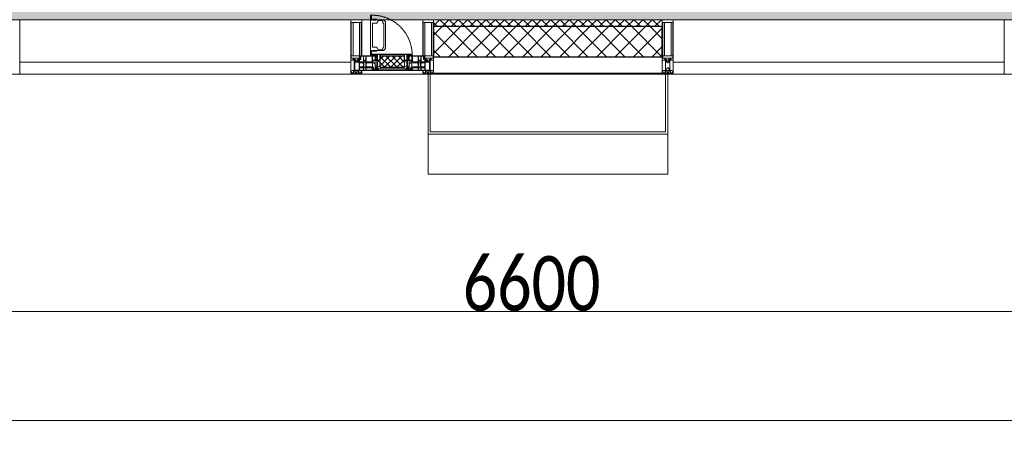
# Model space of a CAD drawing. Header units: millimetres. Extents: x -551130 to 178656, y -69521 to 202936.
# Tile 98 of 256: x -183153 to -178633, y 155732 to 157719. Entities that reach past the tile are written whole.
import ezdxf

# ---------------------------------------------------------------- set-up
doc = ezdxf.new("R2010")
doc.units = ezdxf.units.MM
doc.linetypes.add('-D1-02х01', pattern=[3, 2, -1])
doc.layers.get('Defpoints').update_dxf_attribs({"color": 31})
for name, color, linetype, lineweight in [('_0', 7, 'Continuous', 13), ('A-ANNO-DIMS', 8, 'Continuous', 5), ('A-COLS', 7, 'Continuous', 5), ('A-DETL-GENF', 7, 'Continuous', 5), ('A-GLAZ', 7, 'Continuous', 5), ('A-GLAZ-CURT', 8, 'Continuous', 5), ('A-GLAZ-CWMG', 8, 'Continuous', 5), ('A-WALL', 7, 'Continuous', 5), ('A-WALL-FNSH', 8, 'Continuous', 5), ('I-WALL', 7, 'Continuous', 5)]:
    doc.layers.add(name, color=color, linetype=linetype, lineweight=lineweight)
doc.styles.add('Calibri Light', font='calibril.ttf', dxfattribs={"width": 0.8, "height": 250})
doc.dimstyles.new('2_5', dxfattribs={"dimscale": 304.8, "dimtxt": 294.337106, "dimasz": 0.492126, "dimexe": 0.492126, "dimexo": 0.492126, "dimgap": 0, "dimtad": 1, "dimdec": 0, "dimrnd": 5, "dimdsep": 46, "dimtxsty": 'Calibri Light', "dimblk1": 'OBLIQUE', "dimblk2": 'OBLIQUE', "dimsah": 1, "dimcen": 0.09, "dimdle": 0.492126, "dimazin": 0, "dimtfac": 1, "dimtdec": 4, "dimtix": 1, "dimtmove": 0, "dimatfit": 3, "dimfxl": 1, "dimtvp": 1, "dimtolj": 1, "dimtzin": 0, "dimlwd": 5, "dimlwe": 5, "dimarcsym": 2})

# ---------------------------------------------------------------- blocks, each defined once
blk = doc.blocks.new('A_PAN_Створка - 383мм-V20-50_AS_M_L17')
at = {"layer": 'A-GLAZ-CURT'}
h = blk.add_hatch(dxfattribs=at)
h.set_pattern_fill('FP_21', color=256, style=0, pattern_type=2)
h.set_pattern_definition([(225, (10810, -750), (14.142136, -14.142136), []), (315, (10810, -750), (14.142136, 14.142136), [])])
h.paths.add_polyline_path([(-54.5, -31.8), (-54.9, -34.1), (-57.2, -36.4), (-57.2, -60.8), (-54.6, -63.4), (-53.6, -82.7), (54.6, -81.8), (54.6, -63.4), (57.2, -60.8), (57.2, -36.4), (54.9, -34.1), (54.5, -31.8)])
at = {"layer": 'A-DETL-GENF'}
for p, q in [((-70, -32.1), (-61.4, -23.5)), ((-70, -62.5), (-70, -32.1)), ((-67.8, -38.3), (-65.7, -37.4)), ((-67.8, -55.7), (-67.8, -38.3)), ((-65.7, -37.4), (-60.8, -34.7)), ((61.4, -23.5), (-61.4, -23.5)), ((-60.8, -34.7), (-57.3, -35.9)), ((-55.2, -33.8), (-57.3, -35.9)), ((-54.9, -34.1), (-57.2, -36.4)), ((-57.2, -36.4), (-57.2, -60.8)), ((-55.2, -33.8), (-54.8, -31.5)), ((-54.9, -25.8), (-53.9, -24.8)), ((-54.9, -29.5), (-54.9, -25.8)), ((-53.9, -30.5), (-54.9, -29.5)), ((-54.5, -31.8), (-54.9, -34.1)), ((0, -31.5), (-54.8, -31.5)), ((54.5, -31.8), (-54.5, -31.8)), ((-53.9, -24.8), (53.9, -24.8)), ((53.9, -30.5), (-53.9, -30.5)), ((0, -31.5), (54.8, -31.5)), ((54.9, -25.8), (53.9, -24.8)), ((53.9, -30.5), (54.9, -29.5)), ((54.9, -34.1), (54.5, -31.8)), ((55.2, -33.8), (54.8, -31.5)), ((54.9, -29.5), (54.9, -25.8)), ((57.2, -36.4), (54.9, -34.1)), ((55.2, -33.8), (57.3, -35.9)), ((57.2, -60.8), (57.2, -36.4)), ((60.8, -34.7), (57.3, -35.9)), ((65.7, -37.4), (60.8, -34.7)), ((70, -32.1), (61.4, -23.5)), ((67.8, -38.3), (65.7, -37.4)), ((67.8, -55.7), (67.8, -38.3)), ((70, -62.5), (70, -32.1)), ((-91.5, -87.5), (-73.9, -87.5)), ((-91.5, -92), (-91.5, -87.5)), ((-83.4, -90.3), (-83.4, -87.5)), ((-83.4, -90.3), (-69.4, -90.3)), ((-73.9, -62.5), (-70, -62.5)), ((-73.9, -87.5), (-73.9, -62.5)), ((-69.4, -66.5), (-73.9, -66.5)), ((-73.9, -81.5), (-69.4, -81.5)), ((-69.4, -85.5), (-73.9, -85.5)), ((-69.4, -81.5), (-69.4, -66.5)), ((-69.4, -90.3), (-69.4, -85.5)), ((-61.7, -62.5), (-67.9, -62.5)), ((-67.9, -62.5), (-67.9, -89.3)), ((-67.9, -89.3), (-66.9, -90.3)), ((-66, -56.5), (-67.8, -55.7)), ((-66.9, -90.3), (-57.4, -90.3)), ((-66, -56.5), (-62, -59.1)), ((-62, -59.1), (-60.7, -61)), ((-61.7, -64.9), (-61.7, -62.5)), ((-60.1, -67.7), (-61.7, -64.9)), ((-60.7, -61), (-57.4, -61)), ((-56.4, -67.7), (-60.1, -67.7)), ((-57.4, -61), (-54.9, -63.5)), ((-57.4, -90.3), (-56.4, -89.4)), ((-57.2, -60.8), (-54.6, -63.4)), ((-56.4, -89.4), (-56.4, -67.7)), ((-54.9, -63.5), (-54.9, -81.9)), ((-54.9, -81.9), (-53.8, -83)), ((-54.9, -85.6), (-53.9, -84.6)), ((-54.9, -89.3), (-54.9, -85.6)), ((-53.9, -90.3), (-54.9, -89.3)), ((-54.6, -63.4), (-54.6, -81.8)), ((-54.6, -81.8), (-53.6, -82.7)), ((-53.9, -84.6), (53.9, -84.6)), ((53.9, -90.3), (-53.9, -90.3)), ((53.8, -83), (-53.8, -83)), ((-53.6, -82.7), (53.6, -82.7)), ((53.6, -82.7), (54.6, -81.8)), ((54.9, -81.9), (53.8, -83)), ((54.9, -85.6), (53.9, -84.6)), ((53.9, -90.3), (54.9, -89.3)), ((54.6, -63.4), (57.2, -60.8)), ((54.6, -81.8), (54.6, -63.4)), ((57.4, -61), (54.9, -63.5)), ((54.9, -63.5), (54.9, -81.9)), ((54.9, -89.3), (54.9, -85.6)), ((56.4, -67.7), (60.1, -67.7)), ((56.4, -89.4), (56.4, -67.7)), ((57.4, -90.3), (56.4, -89.4)), ((60.7, -61), (57.4, -61)), ((66.9, -90.3), (57.4, -90.3)), ((60.1, -67.7), (61.7, -64.9)), ((62, -59.1), (60.7, -61)), ((61.7, -62.5), (67.9, -62.5)), ((61.7, -64.9), (61.7, -62.5)), ((66, -56.5), (62, -59.1)), ((66, -56.5), (67.8, -55.7)), ((67.9, -89.3), (66.9, -90.3)), ((67.9, -62.5), (67.9, -89.3)), ((69.4, -66.5), (73.9, -66.5)), ((69.4, -81.5), (69.4, -66.5)), ((73.9, -81.5), (69.4, -81.5)), ((69.4, -85.5), (73.9, -85.5)), ((69.4, -90.3), (69.4, -85.5)), ((83.4, -90.3), (69.4, -90.3)), ((73.9, -62.5), (70, -62.5)), ((73.9, -87.5), (73.9, -62.5)), ((91.5, -87.5), (73.9, -87.5)), ((83.4, -90.3), (83.4, -87.5)), ((91.5, -92), (91.5, -87.5)), ((-91.5, -92), (91.5, -92))]:
    blk.add_line(p, q, dxfattribs=at)
at = {"layer": 'A-DETL-GENF', "color": 9, "true_color": 0xc8c8c8}
for p, q in [((95.1, -87.5), (95.1, -105.1)), ((99.6, -87.5), (95.1, -87.5)), ((99.6, -270.5), (99.6, -87.5)), ((39.7, -109), (31.1, -117.6)), ((31.1, -117.6), (31.1, -240.4)), ((41.4, -123.8), (39.1, -124.2)), ((39.1, -179), (39.1, -124.2)), ((70.1, -109), (39.7, -109)), ((41.4, -123.8), (43.5, -121.7)), ((45, -113.3), (42.3, -118.2)), ((42.3, -118.2), (43.5, -121.7)), ((45.9, -111.2), (45, -113.3)), ((63.3, -111.2), (45.9, -111.2)), ((64.1, -113), (63.3, -111.2)), ((64.1, -113), (66.7, -117)), ((66.7, -117), (68.6, -118.3)), ((68.6, -118.3), (68.6, -121.6)), ((68.6, -121.6), (71.1, -124.1)), ((70.1, -105.1), (70.1, -109)), ((95.1, -105.1), (70.1, -105.1)), ((71.1, -124.1), (89.5, -124.1)), ((74.1, -109.6), (74.1, -105.1)), ((89.1, -109.6), (74.1, -109.6)), ((89.1, -105.1), (89.1, -109.6)), ((89.5, -124.1), (90.6, -125.2)), ((90.6, -125.2), (90.6, -232.8)), ((93.1, -109.6), (93.1, -105.1)), ((97.9, -109.6), (93.1, -109.6)), ((97.9, -95.6), (95.1, -95.6)), ((97.9, -95.6), (97.9, -109.6)), ((39.1, -179), (39.1, -233.8)), ((39.7, -249), (31.1, -240.4)), ((41.4, -234.2), (39.1, -233.8)), ((70.1, -249), (39.7, -249)), ((41.4, -234.2), (43.5, -236.3)), ((42.3, -239.8), (43.5, -236.3)), ((45, -244.7), (42.3, -239.8)), ((45.9, -246.8), (45, -244.7)), ((63.3, -246.8), (45.9, -246.8)), ((64.1, -245), (63.3, -246.8)), ((64.1, -245), (66.7, -241)), ((66.7, -241), (68.6, -239.7)), ((68.6, -236.4), (71.1, -233.9)), ((68.6, -239.7), (68.6, -236.4)), ((70.1, -252.9), (70.1, -249)), ((95.1, -252.9), (70.1, -252.9)), ((71.1, -233.9), (89.5, -233.9)), ((74.1, -248.4), (74.1, -252.9)), ((89.1, -248.4), (74.1, -248.4)), ((89.1, -252.9), (89.1, -248.4)), ((89.5, -233.9), (90.6, -232.8)), ((93.1, -248.4), (93.1, -252.9)), ((97.9, -248.4), (93.1, -248.4)), ((95.1, -270.5), (95.1, -252.9)), ((97.9, -262.4), (95.1, -262.4)), ((99.6, -270.5), (95.1, -270.5)), ((97.9, -262.4), (97.9, -248.4))]:
    blk.add_line(p, q, dxfattribs=at)
at = {"layer": 'A-GLAZ'}
for p, q in [((-67.9, -17), (-171, -17)), ((-171, -17), (-171, -57)), ((-171, -18.5), (-153.5, -18.5)), ((-153.5, -18.5), (-152, -20)), ((-152, -20), (-152, -73.5)), ((-150.5, -17), (-150.5, -29.4)), ((-132.4, -18.6), (-150.5, -18.6)), ((-150.5, -29.4), (-132.4, -29.4)), ((-150.5, -33.6), (-150.5, -68)), ((-136.3, -33.6), (-150.5, -33.6)), ((-137.2, -31), (-135.8, -35)), ((-132.5, -31), (-137.2, -31)), ((-132.1, -36.8), (-135.8, -35)), ((-132.5, -31.9), (-133.4, -33.7)), ((-133.4, -33.7), (-130.1, -35.3)), ((-132.5, -31.9), (-132.5, -31)), ((-132.4, -29.4), (-132.4, -18.6)), ((-132.1, -49), (-132.1, -36.8)), ((-131, -18.2), (-131, -29.5)), ((-120.8, -18.2), (-131, -18.2)), ((-131, -29.5), (-120.8, -29.5)), ((-131, -30.9), (-131, -33)), ((-120.8, -30.9), (-131, -30.9)), ((-129.4, -34.6), (-131, -33)), ((-130.1, -35.3), (-129.4, -34.6)), ((-130.1, -35.3), (-130.1, -50.4)), ((-122.4, -34.6), (-120.8, -33)), ((-121.7, -35.3), (-122.4, -34.6)), ((-118.4, -33.7), (-121.7, -35.3)), ((-121.7, -35.3), (-121.7, -50.4)), ((-120.8, -18.2), (-120.8, -29.5)), ((-120.8, -30.9), (-120.8, -33)), ((-119.7, -36.8), (-115.9, -35)), ((-119.7, -49), (-119.7, -36.8)), ((-119.3, -18.6), (-92.5, -18.6)), ((-119.3, -29.4), (-119.3, -18.6)), ((-92.5, -29.4), (-119.3, -29.4)), ((-119.3, -31), (-114.6, -31)), ((-119.3, -31.9), (-119.3, -31)), ((-119.3, -31.9), (-118.4, -33.7)), ((-114.6, -31), (-115.9, -35)), ((-94.1, -33.5), (-115.4, -33.5)), ((-89.9, -35.1), (-94.1, -33.5)), ((-92.5, -18.6), (-92.5, -29.4)), ((-90.8, -18.5), (-90.8, -29.4)), ((-87.3, -18.5), (-90.8, -18.5)), ((-90.8, -29.4), (-85.9, -29.4)), ((-89.9, -32.5), (-89.9, -35.1)), ((-85.9, -32.5), (-89.9, -32.5)), ((-89.9, -35.1), (-89.9, -50.9)), ((-87.3, -20.4), (-87.3, -18.5)), ((-87.3, -20.4), (-87.3, -21.9)), ((-84.8, -20.4), (-87.3, -20.4)), ((-87.3, -21.9), (-85.9, -21.9)), ((-85.9, -18.2), (-85.9, -20.4)), ((-75.9, -18.2), (-85.9, -18.2)), ((-85.9, -21.9), (-85.9, -29.4)), ((-85.9, -29.4), (-85.9, -32.5)), ((-83.4, -20.4), (-84.8, -20.4)), ((-70, -33.8), (-83.4, -20.4)), ((-78, -84), (-78, -23.5)), ((-78, -23.5), (-67.9, -23.5)), ((-78, -36.8), (-70, -36.8)), ((-78, -45.6), (-78, -36.8)), ((-75.9, -21.5), (-75.9, -18.2)), ((-75.9, -21.5), (-75.9, -23.5)), ((-74.9, -21.5), (-75.9, -21.5)), ((-75.9, -23.5), (-73, -23.5)), ((-74.9, -17.9), (-74.9, -21.5)), ((-68.9, -17.9), (-74.9, -17.9)), ((-67.2, -29.3), (-73, -23.5)), ((-61.4, -23.5), (-70, -32.1)), ((-70, -32.1), (-70, -62.5)), ((-70, -36.8), (-70, -33.8)), ((-68.9, -21.5), (-68.9, -17.9)), ((-67.9, -21.5), (-68.9, -21.5)), ((67.9, -17), (-67.9, -17)), ((-61.4, -23.5), (-67.9, -17)), ((-67.9, -17), (-67.9, -23.5)), ((-67.9, -17), (67.9, -17)), ((-67.9, -21.5), (-67.9, -23.5)), ((-67.9, -23.5), (-64.6, -26.8)), ((-67.9, -23.5), (-64.6, -26.8)), ((-64.6, -26.8), (-67.2, -29.3)), ((-64.6, -26.8), (-61.4, -23.5)), ((61.4, -23.5), (-61.4, -23.5)), ((67.9, -17), (61.4, -23.5)), ((70, -32.1), (61.4, -23.5)), ((61.4, -23.5), (64.6, -26.8)), ((67.9, -23.5), (64.6, -26.8)), ((64.6, -26.8), (67.9, -23.5)), ((64.6, -26.8), (67.2, -29.3)), ((67.2, -29.3), (73, -23.5)), ((67.9, -23.5), (67.9, -17)), ((171, -17), (67.9, -17)), ((67.9, -21.5), (67.9, -23.5)), ((67.9, -21.5), (68.9, -21.5)), ((67.9, -23.5), (78, -23.5)), ((68.9, -17.9), (74.9, -17.9)), ((68.9, -21.5), (68.9, -17.9)), ((70, -33.8), (83.4, -20.4)), ((70, -62.5), (70, -32.1)), ((70, -36.8), (70, -33.8)), ((78, -36.8), (70, -36.8)), ((75.9, -23.5), (73, -23.5)), ((74.9, -17.9), (74.9, -21.5)), ((74.9, -21.5), (75.9, -21.5)), ((75.9, -18.2), (85.9, -18.2)), ((75.9, -21.5), (75.9, -18.2)), ((75.9, -21.5), (75.9, -23.5)), ((78, -23.5), (78, -84)), ((78, -45.6), (78, -36.8)), ((83.4, -20.4), (84.8, -20.4)), ((84.8, -20.4), (87.3, -20.4)), ((85.9, -18.2), (85.9, -20.4)), ((85.9, -21.9), (85.9, -29.4)), ((87.3, -21.9), (85.9, -21.9)), ((85.9, -29.4), (85.9, -32.5)), ((90.8, -29.4), (85.9, -29.4)), ((85.9, -32.5), (89.9, -32.5)), ((87.3, -18.5), (90.8, -18.5)), ((87.3, -20.4), (87.3, -18.5)), ((87.3, -20.4), (87.3, -21.9)), ((89.9, -32.5), (89.9, -35.1)), ((89.9, -35.1), (94.1, -33.5)), ((89.9, -35.1), (89.9, -50.9)), ((90.8, -18.5), (90.8, -29.4)), ((92.5, -18.6), (92.5, -29.4)), ((119.3, -18.6), (92.5, -18.6)), ((92.5, -29.4), (119.3, -29.4)), ((94.1, -33.5), (115.4, -33.5)), ((114.6, -31), (115.9, -35)), ((119.3, -31), (114.6, -31)), ((119.7, -36.8), (115.9, -35)), ((119.3, -31.9), (118.4, -33.7)), ((118.4, -33.7), (121.7, -35.3)), ((119.3, -29.4), (119.3, -18.6)), ((119.3, -31.9), (119.3, -31)), ((119.7, -49), (119.7, -36.8)), ((120.8, -18.2), (120.8, -29.5)), ((120.8, -18.2), (131, -18.2)), ((131, -29.5), (120.8, -29.5)), ((120.8, -30.9), (120.8, -33)), ((120.8, -30.9), (131, -30.9)), ((122.4, -34.6), (120.8, -33)), ((121.7, -35.3), (122.4, -34.6)), ((121.7, -35.3), (121.7, -50.4)), ((129.4, -34.6), (131, -33)), ((130.1, -35.3), (129.4, -34.6)), ((133.4, -33.7), (130.1, -35.3)), ((130.1, -35.3), (130.1, -50.4)), ((131, -18.2), (131, -29.5)), ((131, -30.9), (131, -33)), ((132.1, -36.8), (135.8, -35)), ((132.1, -49), (132.1, -36.8)), ((132.4, -18.6), (150.5, -18.6)), ((132.4, -29.4), (132.4, -18.6)), ((150.5, -29.4), (132.4, -29.4)), ((132.5, -31), (137.2, -31)), ((132.5, -31.9), (132.5, -31)), ((132.5, -31.9), (133.4, -33.7)), ((137.2, -31), (135.8, -35)), ((136.3, -33.6), (150.5, -33.6)), ((150.5, -17), (150.5, -29.4)), ((150.5, -33.6), (150.5, -68)), ((153.5, -18.5), (152, -20)), ((152, -20), (152, -73.5)), ((171, -18.5), (153.5, -18.5)), ((171, -57), (171, -17)), ((-171, -55.5), (-152, -55.5)), ((-171, -57), (-156, -57)), ((-153, -60), (-153, -73.5)), ((-153, -73.5), (-150, -73.5)), ((-136.4, -52.4), (-150.5, -52.4)), ((-150.5, -56.6), (-132.4, -56.6)), ((-150.5, -68), (-143.5, -68)), ((-150.5, -69.5), (-150.5, -73.5)), ((-145, -69.5), (-150.5, -69.5)), ((-150, -73.5), (-150, -84)), ((-150, -84), (-78, -84)), ((-148.5, -81), (-148.5, -82.5)), ((-143.5, -81), (-148.5, -81)), ((-148.5, -82.5), (-132.4, -82.5)), ((-145, -69.5), (-145, -79.5)), ((-143.5, -68), (-143.5, -81)), ((-137.2, -54.8), (-135.8, -50.8)), ((-132.5, -54.8), (-137.2, -54.8)), ((-132.1, -49), (-135.8, -50.8)), ((-133.4, -52), (-130.1, -50.4)), ((-132.5, -53.8), (-133.4, -52)), ((-132.5, -53.8), (-132.5, -54.8)), ((-132.4, -56.6), (-132.4, -82.5)), ((-129.4, -51.1), (-131, -52.7)), ((-131, -55.1), (-131, -52.7)), ((-120.8, -55.1), (-131, -55.1)), ((-131, -56.5), (-131, -62.6)), ((-131, -56.5), (-120.8, -56.5)), ((-120.8, -62.6), (-131, -62.6)), ((-131, -64.6), (-120.8, -64.6)), ((-131, -82.5), (-131, -64.6)), ((-131, -82.5), (-120.8, -82.5)), ((-130.1, -50.4), (-129.4, -51.1)), ((-121.7, -50.4), (-122.4, -51.1)), ((-122.4, -51.1), (-120.8, -52.7)), ((-118.4, -52), (-121.7, -50.4)), ((-120.8, -55.1), (-120.8, -52.7)), ((-120.8, -56.5), (-120.8, -62.6)), ((-120.8, -82.5), (-120.8, -64.6)), ((-119.7, -49), (-115.9, -50.8)), ((-119.3, -53.8), (-118.4, -52)), ((-119.3, -53.8), (-119.3, -54.8)), ((-119.3, -54.8), (-114.6, -54.8)), ((-119.3, -56.6), (-119.3, -82.5)), ((-92.5, -56.6), (-119.3, -56.6)), ((-119.3, -82.5), (-92.5, -82.5)), ((-114.6, -54.8), (-115.9, -50.8)), ((-94.1, -52.5), (-115.3, -52.5)), ((-89.9, -50.9), (-94.1, -52.5)), ((-92.5, -56.6), (-92.5, -82.5)), ((-73.9, -87.5), (-91.5, -87.5)), ((-91.5, -87.5), (-91.5, -92)), ((-90.8, -56.6), (-85.9, -56.6)), ((-90.8, -62.7), (-90.8, -56.6)), ((-80.4, -62.7), (-90.8, -62.7)), ((-90.8, -64.6), (-90.8, -82.5)), ((-80.1, -64.6), (-90.8, -64.6)), ((-90.8, -82.5), (-79.5, -82.5)), ((-89.9, -52.2), (-89.9, -50.9)), ((-89.9, -52.2), (-88.6, -53.5)), ((-85.9, -53.5), (-88.6, -53.5)), ((-85.9, -53.5), (-78, -45.6)), ((-85.9, -56.6), (-85.9, -53.5)), ((-78, -84), (-85, -84)), ((-85, -84), (-85, -87.5)), ((-85, -87.5), (-78, -87.5)), ((-80.4, -61.1), (-80.4, -62.7)), ((-78, -61.1), (-80.4, -61.1)), ((-80.1, -66.1), (-80.1, -64.6)), ((-78, -66.1), (-80.1, -66.1)), ((-79.5, -80.6), (-78, -80.6)), ((-79.5, -82.5), (-79.5, -80.6)), ((-78, -66.1), (-78, -61.1)), ((-78, -87.5), (-78, -84)), ((-78, -84), (-73.9, -84)), ((-70, -62.5), (-73.9, -62.5)), ((-73.9, -62.5), (-73.9, -87.5)), ((73.9, -62.5), (70, -62.5)), ((73.9, -87.5), (73.9, -62.5)), ((73.9, -84), (78, -84)), ((91.5, -87.5), (73.9, -87.5)), ((85.9, -53.5), (78, -45.6)), ((78, -61.1), (80.4, -61.1)), ((78, -66.1), (78, -61.1)), ((78, -66.1), (80.1, -66.1)), ((79.5, -80.6), (78, -80.6)), ((78, -87.5), (78, -84)), ((78, -84), (85, -84)), ((78, -84), (150, -84)), ((85, -87.5), (78, -87.5)), ((79.5, -82.5), (79.5, -80.6)), ((90.8, -82.5), (79.5, -82.5)), ((80.1, -64.6), (90.8, -64.6)), ((80.1, -66.1), (80.1, -64.6)), ((80.4, -61.1), (80.4, -62.7)), ((80.4, -62.7), (90.8, -62.7)), ((85, -84), (85, -87.5)), ((85.9, -53.5), (88.6, -53.5)), ((85.9, -56.6), (85.9, -53.5)), ((90.8, -56.6), (85.9, -56.6)), ((89.9, -52.2), (88.6, -53.5)), ((89.9, -50.9), (94.1, -52.5)), ((89.9, -52.2), (89.9, -50.9)), ((90.8, -62.7), (90.8, -56.6)), ((90.8, -64.6), (90.8, -82.5)), ((91.5, -92), (91.5, -87.5)), ((92.5, -56.6), (119.3, -56.6)), ((92.5, -56.6), (92.5, -82.5)), ((119.3, -82.5), (92.5, -82.5)), ((94.1, -52.5), (115.3, -52.5)), ((114.6, -54.8), (115.9, -50.8)), ((119.3, -54.8), (114.6, -54.8)), ((119.7, -49), (115.9, -50.8)), ((118.4, -52), (121.7, -50.4)), ((119.3, -53.8), (118.4, -52)), ((119.3, -53.8), (119.3, -54.8)), ((119.3, -56.6), (119.3, -82.5)), ((122.4, -51.1), (120.8, -52.7)), ((120.8, -55.1), (120.8, -52.7)), ((120.8, -55.1), (131, -55.1)), ((120.8, -56.5), (120.8, -62.6)), ((131, -56.5), (120.8, -56.5)), ((120.8, -62.6), (131, -62.6)), ((120.8, -82.5), (120.8, -64.6)), ((131, -64.6), (120.8, -64.6)), ((131, -82.5), (120.8, -82.5)), ((121.7, -50.4), (122.4, -51.1)), ((130.1, -50.4), (129.4, -51.1)), ((129.4, -51.1), (131, -52.7)), ((133.4, -52), (130.1, -50.4)), ((131, -55.1), (131, -52.7)), ((131, -56.5), (131, -62.6)), ((131, -82.5), (131, -64.6)), ((132.1, -49), (135.8, -50.8)), ((150.5, -56.6), (132.4, -56.6)), ((132.4, -56.6), (132.4, -82.5)), ((148.5, -82.5), (132.4, -82.5)), ((132.5, -53.8), (133.4, -52)), ((132.5, -53.8), (132.5, -54.8)), ((132.5, -54.8), (137.2, -54.8)), ((137.2, -54.8), (135.8, -50.8)), ((136.4, -52.4), (150.5, -52.4)), ((143.5, -68), (143.5, -81)), ((150.5, -68), (143.5, -68)), ((143.5, -81), (148.5, -81)), ((145, -69.5), (150.5, -69.5)), ((145, -69.5), (145, -79.5)), ((148.5, -81), (148.5, -82.5)), ((150, -84), (150, -73.5)), ((150, -73.5), (153, -73.5)), ((150.5, -69.5), (150.5, -73.5)), ((171, -55.5), (152, -55.5)), ((153, -73.5), (153, -60)), ((156, -57), (171, -57)), ((-91.5, -92), (91.5, -92))]:
    blk.add_line(p, q, dxfattribs=at)
for centre, start, end in [((-156, -60), 0, 90), ((156, -60), 90, 180)]:
    blk.add_arc(centre, 3, start, end, dxfattribs=at)
at = {"layer": 'A-GLAZ', "linetype": '-D1-02х01'}
blk.add_arc((91.4, -87.5), 183, 181.4091, 271.1445, dxfattribs=at)
blk = doc.blocks.new('Rectangular Mullion - 50Wx250H-2623690-50_AS_M_L17')
at = {"layer": 'A-DETL-GENF'}
for p, q in [((-25, 65.2), (-25, 250)), ((-25, 250), (0, 250)), ((-23, 237.3), (0, 237.3)), ((-23, 237.3), (-23, 73.6)), ((-14.9, 84), (-14.9, 237.3)), ((25, 250), (0, 250)), ((23, 237.3), (0, 237.3)), ((14.9, 84), (14.9, 237.3)), ((23, 237.3), (23, 73.6)), ((25, 65.2), (25, 250)), ((-14, 65.2), (-25, 65.2)), ((0, 84), (-23, 84)), ((-0.5, 73.6), (-23, 73.6)), ((-14, 71.3), (-14, 65.2)), ((-10, 71.3), (-14, 71.3)), ((-10, 53), (-10, 71.3)), ((-8.7, 53), (-10, 53)), ((-10, 53), (-10, 17)), ((-8.7, 53), (-7, 54.7)), ((-7, 65.2), (-5.9, 67.3)), ((-7, 65.2), (-7, 54.7)), ((-4.1, 67.3), (-5.9, 67.3)), ((-4.1, 67.3), (-2.9, 65.1)), ((-2.9, 65.1), (-2.9, 54.6)), ((-1.3, 53), (-2.9, 54.6)), ((0, 53), (-1.3, 53)), ((0, 84), (23, 84)), ((0, 53), (1.3, 53)), ((0.5, 73.6), (23, 73.6)), ((1.3, 53), (2.9, 54.6)), ((4.1, 67.3), (2.9, 65.1)), ((2.9, 65.1), (2.9, 54.6)), ((4.1, 67.3), (5.9, 67.3)), ((7, 65.2), (5.9, 67.3)), ((7, 65.2), (7, 54.7)), ((8.7, 53), (7, 54.7)), ((8.7, 53), (10, 53)), ((10, 71.3), (14, 71.3)), ((10, 53), (10, 71.3)), ((10, 53), (10, 17)), ((14, 71.3), (14, 65.2)), ((14, 65.2), (25, 65.2)), ((-23.8, 14.6), (-25, 14.2)), ((-25, 0), (-25, 14.2)), ((-22.3, 17), (-23.8, 17)), ((-23.8, 17), (-23.8, 14.6)), ((-22.5, 10.6), (-23.8, 14.6)), ((-22.5, 10.6), (-23.7, 9.9)), ((-23.7, 1.3), (-23.7, 9.9)), ((-23.7, 1.3), (-11.8, 1.3)), ((-23.2, 10.2), (-22.5, 8)), ((-22.5, 8), (-22.5, 4.5)), ((-21.3, 4.5), (-22.5, 4.5)), ((-22.3, 17), (-22.3, 16)), ((-22.3, 16), (-21.3, 16)), ((-19, 17.6), (-21.3, 16)), ((-21.3, 4.5), (-21.3, 6.5)), ((-21.3, 6.5), (-14.2, 6.5)), ((-18.4, 16.6), (-19, 17.6)), ((-7.4, 16.6), (-18.4, 16.6)), ((-14.2, 6.5), (-14.2, 4.5)), ((-13.2, 4.5), (-14.2, 4.5)), ((-13.2, 4.5), (-12.2, 7.2)), ((-12.7, 7.6), (-11.3, 11.4)), ((-12.7, 7.6), (-11.8, 6.9)), ((-12.2, 9), (-12.2, 14.8)), ((-12.2, 14.8), (0, 14.8)), ((-11.8, 1.3), (-11.8, 6.9)), ((-10.5, 11.2), (-11.3, 11.4)), ((-10.5, 1.5), (-10.5, 11.2)), ((-4.8, 1.5), (-10.5, 1.5)), ((-10, 17), (-7.5, 17)), ((-8.5, 23), (-1.5, 30)), ((-8.5, 18.5), (-8.5, 23)), ((-7.5, 18.5), (-8.5, 18.5)), ((-7.5, 17), (-7.5, 18.5)), ((-7.4, 18), (-7.4, 16.6)), ((-2.6, 18), (-7.4, 18)), ((0, 8), (-4.8, 8)), ((-4.8, 1.5), (-4.8, 8)), ((-2.6, 18), (-2.6, 16.8)), ((-2.6, 16.8), (0, 16.8)), ((-1.5, 30), (0, 30)), ((1.5, 30), (0, 30)), ((2.6, 16.8), (0, 16.8)), ((0, 14.8), (0, 16.8)), ((0, 14.8), (0, 16.8)), ((12.2, 14.8), (0, 14.8)), ((0, 0), (0, 8)), ((0, 8), (4.8, 8)), ((0, 0), (0, 8)), ((8.5, 23), (1.5, 30)), ((2.6, 18), (2.6, 16.8)), ((2.6, 18), (7.4, 18)), ((4.8, 1.5), (4.8, 8)), ((4.8, 1.5), (10.5, 1.5)), ((7.4, 18), (7.4, 16.6)), ((7.4, 16.6), (18.4, 16.6)), ((7.5, 18.5), (8.5, 18.5)), ((7.5, 17), (7.5, 18.5)), ((10, 17), (7.5, 17)), ((8.5, 18.5), (8.5, 23)), ((10.5, 11.2), (11.3, 11.4)), ((10.5, 1.5), (10.5, 11.2)), ((12.7, 7.6), (11.3, 11.4)), ((12.7, 7.6), (11.8, 6.9)), ((11.8, 1.3), (11.8, 6.9)), ((23.7, 1.3), (11.8, 1.3)), ((12.2, 9), (12.2, 14.8)), ((13.2, 4.5), (12.2, 7.2)), ((13.2, 4.5), (14.2, 4.5)), ((21.3, 6.5), (14.2, 6.5)), ((14.2, 6.5), (14.2, 4.5)), ((18.4, 16.6), (19, 17.6)), ((19, 17.6), (21.3, 16)), ((22.3, 16), (21.3, 16)), ((21.3, 4.5), (21.3, 6.5)), ((21.3, 4.5), (22.5, 4.5)), ((22.3, 17), (22.3, 16)), ((22.3, 17), (23.8, 17)), ((22.5, 10.6), (23.8, 14.6)), ((22.5, 10.6), (23.7, 9.9)), ((23.2, 10.2), (22.5, 8)), ((22.5, 8), (22.5, 4.5)), ((23.7, 1.3), (23.7, 9.9)), ((23.8, 17), (23.8, 14.6)), ((23.8, 14.6), (25, 14.2)), ((25, 0), (25, 14.2)), ((-25, 0), (0, 0)), ((25, 0), (0, 0))]:
    blk.add_line(p, q, dxfattribs=at)
for centre, start, end in [((-0.5, 73.1), 360, 90), ((0.5, 73.1), 90, 180)]:
    blk.add_arc(centre, 0.5, start, end, dxfattribs=at)
blk = doc.blocks.new('Rectangular Mullion - R_StandardFrame_50Wx250H-4049022-50_AS_M_L17')
at = {"layer": 'A-GLAZ-CWMG', "lineweight": 9}
for p, q in [((-25, 0), (-25, 250)), ((-25, 250), (25, 250)), ((25, 250), (25, 0)), ((25, 0), (-25, 0))]:
    blk.add_line(p, q, dxfattribs=at)
blk = doc.blocks.new('Rectangular Mullion - 50Wx250H-V4-50_AS_M_L17')
at = {"layer": 'A-DETL-GENF'}
for p, q in [((-25, 65.2), (-25, 250)), ((-25, 250), (0, 250)), ((-23, 237.3), (0, 237.3)), ((-23, 237.3), (-23, 73.6)), ((-14.9, 84), (-14.9, 237.3)), ((25, 250), (0, 250)), ((23, 237.3), (0, 237.3)), ((14.9, 84), (14.9, 237.3)), ((23, 237.3), (23, 84)), ((25, 84), (25, 250)), ((-14, 65.2), (-25, 65.2)), ((0, 84), (-23, 84)), ((-0.5, 73.6), (-23, 73.6)), ((-14, 71.3), (-14, 65.2)), ((-10, 71.3), (-14, 71.3)), ((-10, 53), (-10, 71.3)), ((-8.7, 53), (-10, 53)), ((-10, 53), (-10, 17)), ((-8.7, 53), (-7, 54.7)), ((-7, 65.2), (-5.9, 67.3)), ((-7, 65.2), (-7, 54.7)), ((-4.1, 67.3), (-5.9, 67.3)), ((-4.1, 67.3), (-2.9, 65.1)), ((-2.9, 65.1), (-2.9, 57)), ((0, 84), (15, 84)), ((0.5, 73.6), (15, 73.6)), ((4.1, 67.3), (2.9, 65.1)), ((2.9, 65.1), (2.9, 57)), ((4.1, 67.3), (5.9, 67.3)), ((7, 65.2), (5.9, 67.3)), ((7, 65.2), (7, 57)), ((10, 71.3), (12, 71.3)), ((10, 57.4), (10, 71.3)), ((-23.8, 14.6), (-25, 14.2)), ((-25, 0), (-25, 14.2)), ((-22.3, 17), (-23.8, 17)), ((-23.8, 17), (-23.8, 14.6)), ((-22.5, 10.6), (-23.8, 14.6)), ((-22.5, 10.6), (-23.7, 9.9)), ((-23.7, 1.3), (-23.7, 9.9)), ((-23.7, 1.3), (-11.8, 1.3)), ((-23.2, 10.2), (-22.5, 8)), ((-22.5, 8), (-22.5, 4.5)), ((-21.3, 4.5), (-22.5, 4.5)), ((-22.3, 17), (-22.3, 16)), ((-22.3, 16), (-21.3, 16)), ((-19, 17.6), (-21.3, 16)), ((-21.3, 4.5), (-21.3, 6.5)), ((-21.3, 6.5), (-14.2, 6.5)), ((-18.4, 16.6), (-19, 17.6)), ((-7.4, 16.6), (-18.4, 16.6)), ((-14.2, 6.5), (-14.2, 4.5)), ((-13.2, 4.5), (-14.2, 4.5)), ((-13.2, 4.5), (-12.2, 7.2)), ((-12.7, 7.6), (-11.3, 11.4)), ((-12.7, 7.6), (-11.8, 6.9)), ((-12.2, 9), (-12.2, 14.8)), ((-12.2, 14.8), (0, 14.8)), ((-11.8, 1.3), (-11.8, 6.9)), ((-10.5, 11.2), (-11.3, 11.4)), ((-10.5, 1.5), (-10.5, 11.2)), ((-4.8, 1.5), (-10.5, 1.5)), ((-10, 17), (-7.5, 17)), ((-8.5, 23), (-6, 25.5)), ((-8.5, 18.5), (-8.5, 23)), ((-7.5, 18.5), (-8.5, 18.5)), ((-7.5, 17), (-7.5, 18.5)), ((-7.4, 18), (-7.4, 16.6)), ((-6, 18), (-7.4, 18)), ((0, 8), (-4.8, 8)), ((-4.8, 1.5), (-4.8, 8)), ((-2.6, 16.8), (0, 16.8)), ((2.6, 16.8), (0, 16.8)), ((0, 14.8), (0, 16.8)), ((0, 14.8), (0, 16.8)), ((12.2, 14.8), (0, 14.8)), ((0, 0), (0, 8)), ((0, 8), (4.8, 8)), ((0, 0), (0, 8)), ((4.8, 1.5), (4.8, 8)), ((4.8, 1.5), (10.5, 1.5)), ((7.4, 16.6), (18.4, 16.6)), ((10.5, 11.2), (11.3, 11.4)), ((10.5, 1.5), (10.5, 11.2)), ((12.7, 7.6), (11.3, 11.4)), ((12.7, 7.6), (11.8, 6.9)), ((11.8, 1.3), (11.8, 6.9)), ((23.7, 1.3), (11.8, 1.3)), ((12.2, 9), (12.2, 14.8)), ((13.2, 4.5), (12.2, 7.2)), ((13.2, 4.5), (14.2, 4.5)), ((21.3, 6.5), (14.2, 6.5)), ((14.2, 6.5), (14.2, 4.5)), ((19.9, 17), (21.3, 16)), ((22.3, 16), (21.3, 16)), ((21.3, 4.5), (21.3, 6.5)), ((21.3, 4.5), (22.5, 4.5)), ((22.3, 17), (22.3, 16)), ((22.5, 10.6), (23.8, 14.6)), ((22.5, 10.6), (23.7, 9.9)), ((23.2, 10.2), (22.5, 8)), ((22.5, 8), (22.5, 4.5)), ((23.7, 1.3), (23.7, 9.9)), ((23.8, 17), (23.8, 14.6)), ((23.8, 14.6), (25, 14.2)), ((25, 0), (25, 14.2)), ((-25, 0), (0, 0)), ((25, 0), (0, 0))]:
    blk.add_line(p, q, dxfattribs=at)
for centre, start, end in [((-0.5, 73.1), 360, 90), ((0.5, 73.1), 90, 180)]:
    blk.add_arc(centre, 0.5, start, end, dxfattribs=at)
blk = doc.blocks.new('Rectangular Mullion - R_StandardFrame_50Wx250H-V10-50_AS_M_L17')
at = {"layer": 'A-GLAZ-CWMG', "lineweight": 9}
for p, q in [((-25, 0), (-25, 250)), ((-25, 250), (25, 250)), ((25, 250), (25, 84)), ((25, 0), (-25, 0)), ((25, 17), (25, 0))]:
    blk.add_line(p, q, dxfattribs=at)
blk = doc.blocks.new('System Panel - A_PAN_Glass-5027492-50_AS_M_L17')
at = {"layer": 'A-GLAZ-CURT'}
for p, q in [((760, 0), (-760, 0)), ((-760, 0), (-760, -55)), ((760, -55), (760, 0)), ((-760, -55), (760, -55))]:
    blk.add_line(p, q, dxfattribs=at)
blk = doc.blocks.new('Rectangular Mullion - R_StandardFrame_50Wx250H-3340225-50_AS_M_L17')
at = {"layer": 'A-GLAZ-CWMG'}
blk.add_line((15100, -500), (16620, -500), dxfattribs=at)
blk = doc.blocks.new('Rectangular Mullion - 50Wx250H-V1-50_AS_M_L17')
at = {"layer": 'A-DETL-GENF'}
for p, q in [((-25, 84), (-25, 250)), ((-25, 250), (0, 250)), ((-23, 237.3), (0, 237.3)), ((-23, 237.3), (-23, 84)), ((-14.9, 84), (-14.9, 237.3)), ((25, 250), (0, 250)), ((23, 237.3), (0, 237.3)), ((14.9, 84), (14.9, 237.3)), ((23, 237.3), (23, 73.6)), ((25, 65.2), (25, 250)), ((0, 84), (-15, 84)), ((-0.5, 73.6), (-15, 73.6)), ((-10, 71.3), (-12, 71.3)), ((-10, 57.4), (-10, 71.3)), ((-7, 65.2), (-5.9, 67.3)), ((-7, 65.2), (-7, 57)), ((-4.1, 67.3), (-5.9, 67.3)), ((-4.1, 67.3), (-2.9, 65.1)), ((-2.9, 65.1), (-2.9, 57)), ((0, 84), (23, 84)), ((0.5, 73.6), (23, 73.6)), ((4.1, 67.3), (2.9, 65.1)), ((2.9, 65.1), (2.9, 57)), ((4.1, 67.3), (5.9, 67.3)), ((7, 65.2), (5.9, 67.3)), ((7, 65.2), (7, 54.7)), ((8.7, 53), (7, 54.7)), ((8.7, 53), (10, 53)), ((10, 71.3), (14, 71.3)), ((10, 53), (10, 71.3)), ((10, 53), (10, 17)), ((14, 71.3), (14, 65.2)), ((14, 65.2), (25, 65.2)), ((-23.8, 14.6), (-25, 14.2)), ((-25, 0), (-25, 14.2)), ((-23.8, 17), (-23.8, 14.6)), ((-22.5, 10.6), (-23.8, 14.6)), ((-22.5, 10.6), (-23.7, 9.9)), ((-23.7, 1.3), (-23.7, 9.9)), ((-23.7, 1.3), (-11.8, 1.3)), ((-23.2, 10.2), (-22.5, 8)), ((-22.5, 8), (-22.5, 4.5)), ((-21.3, 4.5), (-22.5, 4.5)), ((-22.3, 17), (-22.3, 16)), ((-22.3, 16), (-21.3, 16)), ((-19.9, 17), (-21.3, 16)), ((-21.3, 4.5), (-21.3, 6.5)), ((-21.3, 6.5), (-14.2, 6.5)), ((-7.4, 16.6), (-18.4, 16.6)), ((-14.2, 6.5), (-14.2, 4.5)), ((-13.2, 4.5), (-14.2, 4.5)), ((-13.2, 4.5), (-12.2, 7.2)), ((-12.7, 7.6), (-11.3, 11.4)), ((-12.7, 7.6), (-11.8, 6.9)), ((-12.2, 9), (-12.2, 14.8)), ((-12.2, 14.8), (0, 14.8)), ((-11.8, 1.3), (-11.8, 6.9)), ((-10.5, 11.2), (-11.3, 11.4)), ((-10.5, 1.5), (-10.5, 11.2)), ((-4.8, 1.5), (-10.5, 1.5)), ((0, 8), (-4.8, 8)), ((-4.8, 1.5), (-4.8, 8)), ((-2.6, 16.8), (0, 16.8)), ((2.6, 16.8), (0, 16.8)), ((0, 14.8), (0, 16.8)), ((0, 14.8), (0, 16.8)), ((12.2, 14.8), (0, 14.8)), ((0, 0), (0, 8)), ((0, 8), (4.8, 8)), ((0, 0), (0, 8)), ((4.8, 1.5), (4.8, 8)), ((4.8, 1.5), (10.5, 1.5)), ((8.5, 23), (6, 25.5)), ((6, 18), (7.4, 18)), ((7.4, 18), (7.4, 16.6)), ((7.4, 16.6), (18.4, 16.6)), ((7.5, 18.5), (8.5, 18.5)), ((7.5, 17), (7.5, 18.5)), ((10, 17), (7.5, 17)), ((8.5, 18.5), (8.5, 23)), ((10.5, 11.2), (11.3, 11.4)), ((10.5, 1.5), (10.5, 11.2)), ((12.7, 7.6), (11.3, 11.4)), ((12.7, 7.6), (11.8, 6.9)), ((11.8, 1.3), (11.8, 6.9)), ((23.7, 1.3), (11.8, 1.3)), ((12.2, 9), (12.2, 14.8)), ((13.2, 4.5), (12.2, 7.2)), ((13.2, 4.5), (14.2, 4.5)), ((21.3, 6.5), (14.2, 6.5)), ((14.2, 6.5), (14.2, 4.5)), ((18.4, 16.6), (19, 17.6)), ((19, 17.6), (21.3, 16)), ((22.3, 16), (21.3, 16)), ((21.3, 4.5), (21.3, 6.5)), ((21.3, 4.5), (22.5, 4.5)), ((22.3, 17), (22.3, 16)), ((22.3, 17), (23.8, 17)), ((22.5, 10.6), (23.8, 14.6)), ((22.5, 10.6), (23.7, 9.9)), ((23.2, 10.2), (22.5, 8)), ((22.5, 8), (22.5, 4.5)), ((23.7, 1.3), (23.7, 9.9)), ((23.8, 17), (23.8, 14.6)), ((23.8, 14.6), (25, 14.2)), ((25, 0), (25, 14.2)), ((-25, 0), (0, 0)), ((25, 0), (0, 0))]:
    blk.add_line(p, q, dxfattribs=at)
for centre, start, end in [((-0.5, 73.1), 360, 90), ((0.5, 73.1), 90, 180)]:
    blk.add_arc(centre, 0.5, start, end, dxfattribs=at)
blk = doc.blocks.new('Rectangular Mullion - R_StandardFrame_50Wx250H-3538113-50_AS_M_L17')
at = {"layer": 'A-GLAZ-CWMG', "lineweight": 9}
for p, q in [((-25, 84), (-25, 250)), ((-25, 250), (25, 250)), ((25, 250), (25, 0)), ((-25, 0), (-25, 17)), ((25, 0), (-25, 0))]:
    blk.add_line(p, q, dxfattribs=at)
blk = doc.blocks.new('Rectangular Mullion - R_StandardFrame_50Wx250H-3323618-50_AS_M_L17')
at = {"layer": 'A-GLAZ-CWMG'}
for p, q in [((37450, 1250), (37450, 1039.9)), ((37700, 1250), (37700, 970)), ((37450, 1010.4), (37450, 970))]:
    blk.add_line(p, q, dxfattribs=at)
blk = doc.blocks.new('Rectangular Mullion - R_StandardFrame_50Wx250H-3340239-50_AS_M_L17')
at = {"layer": 'A-GLAZ-CWMG'}
blk.add_line((12100, -500), (13620, -500), dxfattribs=at)
blk = doc.blocks.new('Rectangular Mullion - R_StandardFrame_50Wx250H-V14-50_AS_M_L17')
at = {"layer": 'A-GLAZ-CWMG', "lineweight": 9}
for p, q in [((-25, 84), (-25, 250)), ((-25, 250), (25, 250)), ((25, 250), (25, 0)), ((-25, 0), (-25, 17)), ((25, 0), (-25, 0))]:
    blk.add_line(p, q, dxfattribs=at)
blk = doc.blocks.new('RST_AR_KMN_R22_B3_FCD_rvt-1-50_AS_M_L17')
at = {"layer": 'A-WALL'}
h = blk.add_hatch(dxfattribs=at)
h.set_pattern_fill('FP_6', color=256, style=0, pattern_type=2)
h.set_pattern_definition([(45, (0, 0), (-21.2132, 21.2132), []), (135, (0, 0), (-21.2132, -21.2132), [])])
h.paths.add_polyline_path([(12050, -530), (12050, -500), (11000, -500), (11000, -530)])
h = blk.add_hatch(dxfattribs=at)
h.set_pattern_fill('FP_7', color=256, style=0, pattern_type=2)
h.set_pattern_definition([(45, (0, 0), (-42.4264, 42.4264), []), (135, (0, 0), (-42.4264, -42.4264), [])])
h.paths.add_polyline_path([(12050, -670), (12050, -530), (11000, -530), (11000, -670)])
at = {"layer": 'A-COLS', "lineweight": 18}
for p, q in [((10975, -750), (10975, -1024.6)), ((10985, -750), (10975, -750)), ((10985, -1014.5), (10985, -750)), ((12075, -750), (12065, -750)), ((12065, -750), (12065, -1014.5)), ((12075, -1024.6), (12075, -750)), ((10975, -1024.6), (12075, -1024.6)), ((12065, -1014.5), (10985, -1014.5))]:
    blk.add_line(p, q, dxfattribs=at)
at = {"layer": 'A-COLS'}
for p, q in [((10975, -1207.6), (10975, -1024.6)), ((12075, -1024.6), (12075, -1207.6)), ((10975, -1207.6), (12075, -1207.6))]:
    blk.add_line(p, q, dxfattribs=at)
at = {"layer": 'A-WALL'}
for p, q in [((12050, -500), (11000, -500)), ((11000, -500), (11000, -530)), ((12050, -530), (12050, -500)), ((11000, -670), (11000, -745)), ((12050, -745), (12050, -670)), ((11000, -745), (12050, -745))]:
    blk.add_line(p, q, dxfattribs=at)
at = {"layer": 'A-WALL', "lineweight": 25}
for p, q in [((11000, -530), (11000, -670)), ((11000, -530), (12050, -530)), ((12050, -670), (12050, -530)), ((11000, -670), (12050, -670))]:
    blk.add_line(p, q, dxfattribs=at)
at = {"layer": 'A-WALL-FNSH'}
for p, q in [((11000, -745), (11000, -750)), ((11000, -750), (12050, -750)), ((12050, -750), (12050, -745))]:
    blk.add_line(p, q, dxfattribs=at)
at = {"layer": 'A-GLAZ-CURT', "lineweight": 5, "rotation": 180}
for name, p in [('A_PAN_Створка - 383мм-V20-50_AS_M_L17', (10810, -750)), ('System Panel - A_PAN_Glass-5027492-50_AS_M_L17', (9860, -750)), ('System Panel - A_PAN_Glass-5027492-50_AS_M_L17', (12860, -750))]:
    blk.add_blockref(name, p, dxfattribs=at)
at = {"layer": 'A-GLAZ-CWMG', "lineweight": 5, "extrusion": (0, 0, -1)}
for name, p in [('Rectangular Mullion - R_StandardFrame_50Wx250H-4049022-50_AS_M_L17', (-9075, -750)), ('Rectangular Mullion - 50Wx250H-V1-50_AS_M_L17', (-10645, -750)), ('Rectangular Mullion - R_StandardFrame_50Wx250H-3538113-50_AS_M_L17', (-10645, -750)), ('Rectangular Mullion - 50Wx250H-V4-50_AS_M_L17', (-10975, -750)), ('Rectangular Mullion - R_StandardFrame_50Wx250H-V10-50_AS_M_L17', (-10975, -750)), ('Rectangular Mullion - 50Wx250H-2623690-50_AS_M_L17', (-12075, -750)), ('Rectangular Mullion - R_StandardFrame_50Wx250H-4049022-50_AS_M_L17', (-12075, -750)), ('Rectangular Mullion - R_StandardFrame_50Wx250H-V14-50_AS_M_L17', (-13645, -750))]:
    blk.add_blockref(name, p, dxfattribs=at)
at = {"layer": 'A-GLAZ-CWMG', "lineweight": 5}
for name, p in [('Rectangular Mullion - R_StandardFrame_50Wx250H-3340225-50_AS_M_L17', (-6000, 0)), ('Rectangular Mullion - R_StandardFrame_50Wx250H-3340239-50_AS_M_L17', (0, 0))]:
    blk.add_blockref(name, p, dxfattribs=at)
at = {"layer": 'A-GLAZ-CWMG', "lineweight": 5, "rotation": 269.9999999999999}
blk.add_blockref('Rectangular Mullion - R_StandardFrame_50Wx250H-3323618-50_AS_M_L17', (9700, 36950), dxfattribs=at)
blk = doc.blocks.new('_Oblique')
at = {"color": 0, "linetype": 'ByBlock', "lineweight": -2}
blk.add_line((-0.5, -0.5), (0.5, 0.5), dxfattribs=at)
blk = doc.blocks.new('*D12430')
at = {"layer": 'A-ANNO-DIMS', "color": 0, "lineweight": 5, "transparency": 16777216}
for p, q in [((-184252.9, 156381.5), (-177352.9, 156381.5)), ((-184102.9, 156337.6), (-184102.9, 156231.5)), ((-177502.9, 156337.6), (-177502.9, 156231.5))]:
    blk.add_line(p, q, dxfattribs=at)
at = {"layer": 'Defpoints', "color": 0, "transparency": 16777216}
for p in [(-184102.9, 156487.6), (-177502.9, 156487.6), (-177502.9, 156381.5)]:
    blk.add_point(p, dxfattribs=at)
at = {"layer": 'A-ANNO-DIMS', "color": 0, "lineweight": 5, "transparency": 16777216, "xscale": 150, "yscale": 150, "zscale": 150, "rotation": 180}
blk.add_blockref('_Oblique', (-184102.9, 156381.5), dxfattribs=at)
at = {"layer": 'A-ANNO-DIMS', "color": 0, "lineweight": 5, "transparency": 16777216, "xscale": 150, "yscale": 150, "zscale": 150}
blk.add_blockref('_Oblique', (-177502.9, 156381.5), dxfattribs=at)
at = {"layer": 'A-ANNO-DIMS', "color": 0, "transparency": 16777216, "insert": (-180802.9, 156509.2), "char_height": 250, "width": 799.053, "attachment_point": 5, "style": 'Calibri Light'}
blk.add_mtext('\\A1;6600', dxfattribs=at)
blk = doc.blocks.new('*D12434')
at = {"layer": 'A-ANNO-DIMS', "color": 0, "lineweight": 5, "transparency": 16777216}
for p, q in [((-192452.9, 155881.5), (-155152.9, 155881.5)), ((-192302.9, 155837.6), (-192302.9, 155731.5)), ((-155302.9, 155837.6), (-155302.9, 155731.5))]:
    blk.add_line(p, q, dxfattribs=at)
at = {"layer": 'Defpoints', "color": 0, "transparency": 16777216}
for p in [(-192302.9, 155987.6), (-155302.9, 155987.6), (-155302.9, 155881.5)]:
    blk.add_point(p, dxfattribs=at)
at = {"layer": 'A-ANNO-DIMS', "color": 0, "lineweight": 5, "transparency": 16777216, "xscale": 150, "yscale": 150, "zscale": 150, "rotation": 180}
blk.add_blockref('_Oblique', (-192302.9, 155881.5), dxfattribs=at)
at = {"layer": 'A-ANNO-DIMS', "color": 0, "lineweight": 5, "transparency": 16777216, "xscale": 150, "yscale": 150, "zscale": 150}
blk.add_blockref('_Oblique', (-155302.9, 155881.5), dxfattribs=at)
at = {"layer": 'A-ANNO-DIMS', "color": 0, "transparency": 16777216, "insert": (-173802.9, 156009.2), "char_height": 250, "width": 978.55, "attachment_point": 5, "style": 'Calibri Light'}
blk.add_mtext('\\A1;37000', dxfattribs=at)

msp = doc.modelspace()

# ---------------------------------------------------------------- hatches: boundary and pattern name
at = {"layer": '_0', "transparency": 33554534}
h = msp.add_hatch(color=252, dxfattribs=at)
h.dxf.hatch_style = 1
h.paths.add_polyline_path([(-186504.2, 164969.4), (-186502.9, 167869.4), (-186002.9, 167869.4), (-186002.9, 168219.4), (-183952.9, 168219.4), (-183952.9, 172269.4), (-179002.9, 172269.4), (-179002.9, 170769.4), (-177452.9, 170769.4), (-177452.9, 177169.4), (-185852.9, 177169.4), (-185852.9, 178969.4), (-186852.9, 178969.4), (-186852.9, 180969.4), (-184102.9, 180969.4), (-184102.9, 180269.4), (-183352.9, 180269.4), (-183352.9, 179219.4), (-163952.9, 179219.4), (-163952.9, 180969.4), (-160672.9, 180969.4), (-160672.9, 178969.4), (-161752.9, 178969.4), (-161752.9, 177169.4), (-169752.9, 177169.4), (-169752.9, 168219.4), (-161802.9, 168219.4), (-161802.9, 167819.4), (-161302.9, 167819.4), (-161302.9, 164969.4), (-163402.9, 164969.4), (-163402.9, 166169.4), (-183902.9, 166169.4), (-183902.9, 164969.4)], flags=16)
h.paths.add_polyline_path([(-192753.7, 187670.2), (-154802.1, 187670.2), (-154802.1, 157718.6), (-192753.7, 157718.6)])

# ---------------------------------------------------------------- linework, layer by layer
at = {"layer": 'I-WALL'}
for p, q in [((-183152.9, 157719.4), (-181632.9, 157719.4)), ((-181632.9, 157718.6), (-183152.9, 157718.6)), ((-181582.9, 157719.4), (-181542.5, 157719.4)), ((-181542.5, 157718.6), (-181582.9, 157718.6)), ((-181513, 157719.4), (-181302.9, 157719.4)), ((-181302.9, 157718.6), (-181513, 157718.6)), ((-180152.9, 157719.4), (-178632.9, 157719.4)), ((-178632.9, 157718.6), (-180152.9, 157718.6))]:
    msp.add_line(p, q, dxfattribs=at)

# ---------------------------------------------------------------- block references
at = {"lineweight": 5}
msp.add_blockref('RST_AR_KMN_R22_B3_FCD_rvt-1-50_AS_M_L17', (-192252.9, 158219.4), dxfattribs=at)

# ---------------------------------------------------------------- dimensions: what is measured, and where the dimension line sits
at = {"layer": 'A-ANNO-DIMS'}
for base, p1, p2, override, picture, middle in [((-177502.9, 156381.5), (-184102.9, 156487.6), (-177502.9, 156487.6), {"dimpost": '<>', "dimfxl": 6600}, '*D12430', (-180802.9, 156509.2)), ((-155302.9, 155881.5), (-192302.9, 155987.6), (-155302.9, 155987.6), {"dimpost": '<>', "dimfxl": 37000}, '*D12434', (-173802.9, 156009.2))]:
    dim = msp.add_linear_dim(base=base, p1=p1, p2=p2, dimstyle='2_5', override=override, dxfattribs=at)
    dim.commit()
    dim.dimension.update_dxf_attribs({"geometry": picture, "text_midpoint": middle})

doc.saveas('drawing.dxf')
